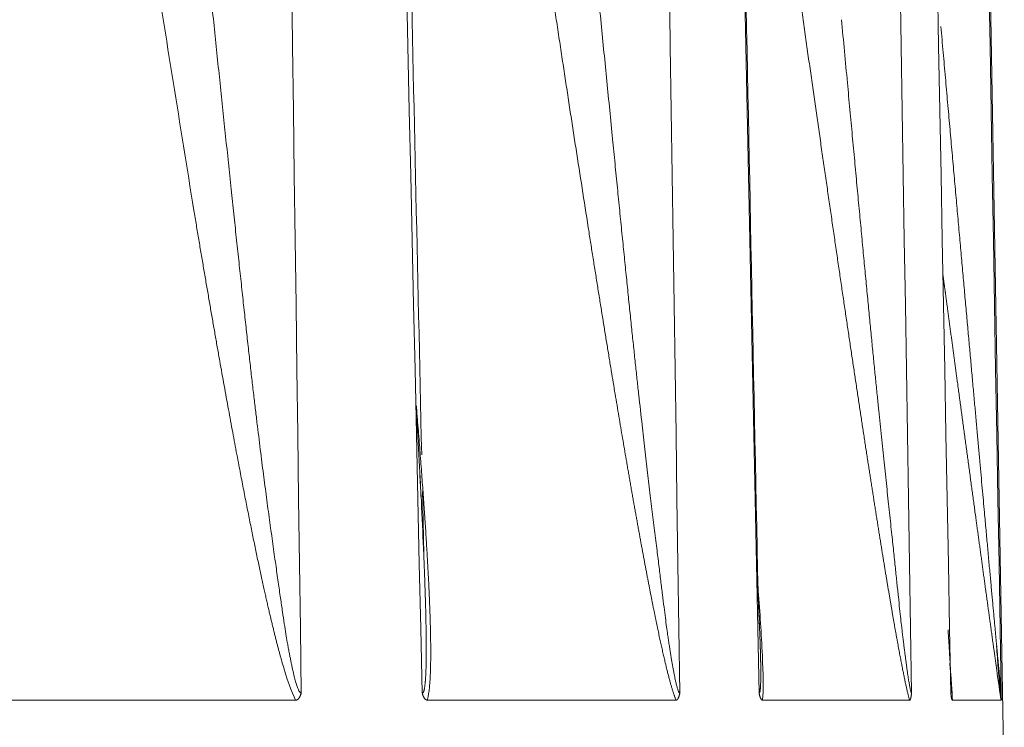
# Model space of a CAD drawing. Header units: millimetres. Extents: x 5437 to 18441, y -4466 to 3128.
# Tile 59 of 256: x 8206.32 to 8210.36, y -2769.93 to -2767.03. Entities that reach past the tile are written whole.
import ezdxf

# ---------------------------------------------------------------- set-up
doc = ezdxf.new("R2010")
doc.units = ezdxf.units.MM
doc.layers.add('1', color=7, linetype='Continuous', true_color=0xffffff)
doc.dimstyles.get("Standard").update_dxf_attribs({"dimtxt": 0.18, "dimasz": 0.18, "dimexe": 0.18, "dimexo": 0.0625, "dimgap": 0.09, "dimtad": 0, "dimtih": 1, "dimtoh": 1, "dimdec": 4, "dimzin": 0, "dimdsep": 46, "dimtxsty": 'Standard', "dimcen": 0.09, "dimadec": 0, "dimazin": 0, "dimtfac": 1, "dimtdec": 4, "dimtofl": 0, "dimtmove": 0, "dimatfit": 3, "dimfxl": 1, "dimtolj": 1, "dimtzin": 0, "dimarcsym": 0})

# ---------------------------------------------------------------- blocks, each defined once
blk = doc.blocks.new('*D53')
at = {"color": 0, "lineweight": -2, "transparency": 16777216}
for p, q in [((10989.4307, -2154.4155), (10692.9173, -2240.8213)), ((11069.4307, -2154.4155), (10989.4307, -2154.4155)), ((8443.48, -2896.4116), (8443.48, -2896.2316)), ((8443.39, -2896.3216), (8443.57, -2896.3216))]:
    blk.add_line(p, q, dxfattribs=at)
at = {"color": 0, "lineweight": 20, "transparency": 16777216}
blk.add_solid([(10689.1871, -2228.0204), (10696.6476, -2253.6222), (10616.1119, -2263.2029)], dxfattribs=at)
at = {"layer": 'Defpoints', "color": 0, "lineweight": 20, "transparency": 16777216}
for p in [(10616.1119, -2263.2029), (6270.848, -3529.4402)]:
    blk.add_point(p, dxfattribs=at)
at = {"color": 0, "lineweight": 20, "transparency": 16777216, "insert": (11249.5207, -2154.4155), "char_height": 80, "attachment_point": 5}
blk.add_mtext('\\A1;R2260', dxfattribs=at)
blk = doc.blocks.new('*D54')
at = {"color": 0, "lineweight": -2, "transparency": 16777216}
blk.add_line((7492.6853, -2896.3216), (7463.5164, -2896.3216), dxfattribs=at)
at = {"color": 0, "lineweight": -3, "transparency": 16777216}
for start, end in [(14.7247061, 87.3296239), (101.5902046, 175.2752939)]:
    blk.add_arc((8434.1189, -2896.3216), 970.4225, start, end, dxfattribs=at)
at = {"color": 0, "lineweight": 20, "transparency": 16777216}
for points in [[(9385.6953, -2646.8098), (9359.6469, -2652.519), (9389.7986, -2727.8095)], [(7480.3159, -2816.9391), (7453.6719, -2815.84), (7463.6964, -2896.3216)]]:
    blk.add_solid(points, dxfattribs=at)
at = {"layer": 'Defpoints', "color": 0, "lineweight": 20, "transparency": 16777216}
for p in [(7900.863, -2085.5454), (10671.8171, -2501.755), (7492.7478, -2896.3216), (7740.5009, -2896.3216), (8434.1189, -2896.3216)]:
    blk.add_point(p, dxfattribs=at)
at = {"color": 0, "lineweight": 20, "transparency": 16777216, "insert": (8359.2409, -1928.7921), "char_height": 80, "attachment_point": 5}
blk.add_mtext('\\A1;165%%D', dxfattribs=at)

msp = doc.modelspace()

# ---------------------------------------------------------------- linework, layer by layer
at = {"color": 7, "lineweight": 20}
msp.add_arc((8443.47995, -2896.41157), 893, 10.1099821, 350.11198757, dxfattribs=at)
at = {"layer": '1', "color": 0, "lineweight": 20}
for p, q in [((8209.75749, -2735.78666), (8210.8841, -2800.33029)), ((8207.44842, -2769.82157), (8205.98781, -2769.82157)), ((8209.01021, -2769.82157), (8207.98956, -2769.82157)), ((8209.9691, -2769.82157), (8209.3653, -2769.82157)), ((8210.34488, -2769.82157), (8210.14501, -2769.82157))]:
    msp.add_line(p, q, dxfattribs=at)
for points, degree in [([(8207.01391, -2735.78666), (8207.16678, -2747.12216), (8207.31923, -2758.45766), (8207.47126, -2769.79318)], 3), ([(8207.96798, -2769.79318), (8207.71667, -2758.45763), (8207.46422, -2747.12213), (8207.21059, -2735.78666)], 3), ([(8208.52707, -2735.78666), (8208.69375, -2747.12215), (8208.85993, -2758.45766), (8209.02563, -2769.79318)], 3), ([(8209.3511, -2769.79318), (8209.12032, -2758.45764), (8208.8886, -2747.12213), (8208.65591, -2735.78666)], 3), ([(8209.43493, -2735.78666), (8209.61623, -2747.12215), (8209.79695, -2758.45766), (8209.97709, -2769.79318)], 3), ([(8210.13819, -2769.79318), (8209.92583, -2758.45765), (8209.71267, -2747.12214), (8209.4987, -2735.78666)], 3), ([(8209.75662, -2735.78666), (8209.95358, -2747.12215), (8210.14986, -2758.45765), (8210.34547, -2769.79318)], 3), ([(8207.03053, -2767.81197), (8206.97387, -2767.45978), (8206.9172, -2767.10759), (8206.86051, -2766.7554)], 3), ([(8209.6896, -2767.02993), (8209.69778, -2767.11615), (8209.70584, -2767.20237), (8209.71378, -2767.2886)], 3), ([(8208.72608, -2767.28198), (8208.73402, -2767.36107), (8208.74187, -2767.44016), (8208.7496, -2767.51926)], 3), ([(8207.16371, -2767.53601), (8207.17139, -2767.60781), (8207.17898, -2767.67962), (8207.18648, -2767.75144)], 3), ([(8208.65287, -2767.90211), (8208.63609, -2767.79459), (8208.6193, -2767.68707), (8208.60252, -2767.57955)], 3), ([(8210.21665, -2768.3902), (8210.21884, -2768.41408), (8210.221, -2768.43796), (8210.22314, -2768.46185)], 3), ([(8209.83024, -2768.51176), (8209.83249, -2768.53369), (8209.83472, -2768.55563), (8209.83693, -2768.57756)], 3), ([(8208.8573, -2768.5704), (8208.86191, -2768.61095), (8208.86646, -2768.65151), (8208.87093, -2768.69207)], 3), ([(8207.29142, -2768.69754), (8207.29601, -2768.73408), (8207.30055, -2768.77062), (8207.30502, -2768.80716)], 3), ([(8207.95822, -2768.89477), (8207.95989, -2768.92512), (8207.96148, -2768.95546), (8207.96302, -2768.9858)], 3), ([(8207.97228, -2769.17418), (8207.9696, -2769.11083), (8207.96661, -2769.04748), (8207.96329, -2768.98414)], 3), ([(8207.97504, -2769.22902), (8207.9731, -2769.14122), (8207.97116, -2769.05342), (8207.96922, -2768.96563)], 3), ([(8210.32683, -2769.69632), (8210.31523, -2769.61397), (8210.30239, -2769.5212), (8210.2904, -2769.43426), (8210.27754, -2769.34048)], 4), ([(8207.44842, -2769.82157), (8207.43117, -2769.78962), (8207.41181, -2769.7329), (8207.39218, -2769.664)], 3), ([(8210.13439, -2769.66994), (8210.1398, -2769.73035), (8210.1444, -2769.78856), (8210.14489, -2769.82089)], 3), ([(8210.34488, -2769.82157), (8210.34026, -2769.79103), (8210.33372, -2769.74527), (8210.32683, -2769.69632)], 3)]:
    msp.add_open_spline(points, degree=degree, dxfattribs=at)
for points, degree, knots in [([(8207.9659, -2768.81564), (8207.94908, -2768.05501), (8207.91267, -2766.40934), (8207.86239, -2764.13903), (8207.81665, -2762.07421), (8207.77788, -2760.32545), (8207.74012, -2758.62261), (8207.70181, -2756.89583), (8207.66325, -2755.15894), (8207.62284, -2753.33895), (8207.58057, -2751.43655), (8207.5371, -2749.48129), (8207.49536, -2747.6044), (8207.45199, -2745.65568), (8207.39788, -2743.22528), (8207.32343, -2739.88402), (8207.26527, -2737.27608), (8207.23192, -2735.78179)], 3, [0, 0, 0, 0, 0.0690773, 0.1494524, 0.2061804, 0.2565956, 0.3082676, 0.3608245, 0.4134149, 0.4660053, 0.5261086, 0.5861826, 0.6435744, 0.6965602, 0.7631572, 0.8642942, 1, 1, 1, 1]), ([(8209.34682, -2769.37688), (8209.32757, -2768.42956), (8209.29032, -2766.5972), (8209.24033, -2764.14018), (8209.19831, -2762.07535), (8209.1627, -2760.32659), (8209.12801, -2758.62375), (8209.09282, -2756.89696), (8209.05741, -2755.16005), (8209.02028, -2753.34005), (8208.98146, -2751.43765), (8208.94155, -2749.48238), (8208.90321, -2747.60548), (8208.86339, -2745.65675), (8208.8137, -2743.22634), (8208.74535, -2739.88506), (8208.69195, -2737.27711), (8208.66133, -2735.78281)], 3, [0, 0, 0, 0, 0.0845973, 0.1636324, 0.2194147, 0.2689894, 0.3198, 0.3714807, 0.4231943, 0.4749079, 0.5340092, 0.5930816, 0.6495167, 0.7016191, 0.7671058, 0.8665566, 1, 1, 1, 1]), ([(8209.9691, -2769.82157), (8209.96865, -2769.81998), (8209.96777, -2769.81679), (8209.9664, -2769.81168), (8209.96501, -2769.80629), (8209.96357, -2769.8006), (8209.9621, -2769.79463), (8209.96059, -2769.78836), (8209.95904, -2769.78179), (8209.95746, -2769.77493), (8209.95584, -2769.76778), (8209.95418, -2769.76034), (8209.95249, -2769.7526), (8209.95076, -2769.74457), (8209.949, -2769.73625), (8209.94719, -2769.72763), (8209.94535, -2769.71872), (8209.94348, -2769.70952), (8209.94156, -2769.70002), (8209.93961, -2769.69023), (8209.93763, -2769.68015), (8209.9356, -2769.66977), (8209.93355, -2769.6591), (8209.93145, -2769.64814), (8209.92932, -2769.63688), (8209.92715, -2769.62533), (8209.92494, -2769.61349), (8209.9227, -2769.60135), (8209.92042, -2769.58892), (8209.9181, -2769.5762), (8209.91575, -2769.56318), (8209.91336, -2769.54987), (8209.91093, -2769.53627), (8209.90847, -2769.52237), (8209.90597, -2769.50818), (8209.90343, -2769.4937), (8209.90086, -2769.47892), (8209.89825, -2769.46385), (8209.89561, -2769.44849), (8209.89292, -2769.43283), (8209.89021, -2769.41688), (8209.88745, -2769.40064), (8209.88466, -2769.3841), (8209.88183, -2769.36727), (8209.87896, -2769.35015), (8209.87606, -2769.33273), (8209.87312, -2769.31502), (8209.87015, -2769.29702), (8209.86714, -2769.27872), (8209.86409, -2769.26013), (8209.86101, -2769.24125), (8209.85789, -2769.22207), (8209.85473, -2769.2026), (8209.85153, -2769.18283), (8209.8483, -2769.16278), (8209.84504, -2769.14243), (8209.84173, -2769.12178), (8209.83839, -2769.10085), (8209.83502, -2769.07962), (8209.83161, -2769.05809), (8209.82816, -2769.03627), (8209.82467, -2769.01416), (8209.82115, -2768.99176), (8209.81759, -2768.96906), (8209.814, -2768.94607), (8209.81036, -2768.92279), (8209.8067, -2768.89921), (8209.80299, -2768.87534), (8209.79925, -2768.85117), (8209.79547, -2768.82671), (8209.79166, -2768.80196), (8209.78781, -2768.77692), (8209.78393, -2768.75158), (8209.78, -2768.72595), (8209.77604, -2768.70003), (8209.77205, -2768.67381), (8209.76802, -2768.6473), (8209.76395, -2768.62049), (8209.75984, -2768.59339), (8209.7557, -2768.566), (8209.75153, -2768.53832), (8209.74731, -2768.51034), (8209.74306, -2768.48207), (8209.73878, -2768.4535), (8209.73445, -2768.42464), (8209.7301, -2768.39549), (8209.7257, -2768.36604), (8209.72127, -2768.33631), (8209.7168, -2768.30627), (8209.7123, -2768.27595), (8209.70776, -2768.24533), (8209.70318, -2768.21442), (8209.69857, -2768.18321), (8209.69392, -2768.15171), (8209.68923, -2768.11992), (8209.68451, -2768.08783), (8209.67975, -2768.05545), (8209.67496, -2768.02278), (8209.67013, -2767.98981), (8209.66526, -2767.95656), (8209.66036, -2767.923), (8209.65542, -2767.88916), (8209.65044, -2767.85502), (8209.64543, -2767.82058), (8209.64038, -2767.78586), (8209.6353, -2767.75084), (8209.63018, -2767.71552), (8209.62502, -2767.67992), (8209.61983, -2767.64402), (8209.6146, -2767.60782), (8209.60933, -2767.57134), (8209.60403, -2767.53456), (8209.59869, -2767.49748), (8209.59332, -2767.46012), (8209.58791, -2767.42246), (8209.58246, -2767.3845), (8209.57698, -2767.34626), (8209.57146, -2767.30772), (8209.56591, -2767.26888), (8209.56032, -2767.22975), (8209.55469, -2767.19033), (8209.54903, -2767.15062), (8209.54333, -2767.11061), (8209.53759, -2767.07031), (8209.53182, -2767.02972), (8209.52601, -2766.98883), (8209.52017, -2766.94765), (8209.51429, -2766.90617), (8209.50837, -2766.86441), (8209.50242, -2766.82235), (8209.49643, -2766.77999), (8209.4904, -2766.73734), (8209.48434, -2766.6944), (8209.47824, -2766.65117), (8209.47211, -2766.60764), (8209.46594, -2766.56382), (8209.45974, -2766.5197), (8209.45349, -2766.47529), (8209.44722, -2766.43059), (8209.4409, -2766.3856), (8209.43455, -2766.34031), (8209.42817, -2766.29473), (8209.42175, -2766.24885), (8209.41529, -2766.20268), (8209.40879, -2766.15622), (8209.40226, -2766.10947), (8209.3957, -2766.06242), (8209.38909, -2766.01507), (8209.38246, -2765.96744), (8209.37578, -2765.91951), (8209.36907, -2765.87129), (8209.36232, -2765.82277), (8209.35554, -2765.77396), (8209.34872, -2765.72486), (8209.34187, -2765.67546), (8209.33498, -2765.62578), (8209.32805, -2765.57579), (8209.32109, -2765.52552), (8209.31409, -2765.47495), (8209.30705, -2765.42408), (8209.29998, -2765.37293), (8209.29287, -2765.32148), (8209.28573, -2765.26973), (8209.27855, -2765.2177), (8209.27134, -2765.16537), (8209.26408, -2765.11275), (8209.25827, -2765.07053), (8209.25488, -2765.04586), (8209.25391, -2765.03883)], 3, [0, 0, 0, 0, 0.001782, 0.0035932, 0.0054352, 0.0073093, 0.0092169, 0.0111592, 0.0131374, 0.0151527, 0.0172061, 0.0192986, 0.0214312, 0.0236048, 0.0258202, 0.0280783, 0.0303798, 0.0327254, 0.0351158, 0.0375517, 0.0400336, 0.0425622, 0.0451379, 0.0477612, 0.0504328, 0.053153, 0.0559222, 0.0587409, 0.0616095, 0.0645283, 0.0674976, 0.0705179, 0.0735895, 0.0767126, 0.0798875, 0.0831145, 0.0863938, 0.0897258, 0.0931106, 0.0965485, 0.1000397, 0.1035844, 0.1071828, 0.110835, 0.1145413, 0.1183019, 0.1221168, 0.1259863, 0.1299105, 0.1338895, 0.1379235, 0.1420127, 0.1461571, 0.1503569, 0.1546121, 0.158923, 0.1632896, 0.167712, 0.1721903, 0.1767246, 0.1813151, 0.1859617, 0.1906647, 0.195424, 0.2002398, 0.2051121, 0.210041, 0.2150266, 0.220069, 0.2251682, 0.2303242, 0.2355372, 0.2408073, 0.2461344, 0.2515186, 0.2569601, 0.2624587, 0.2680147, 0.273628, 0.2792987, 0.2850269, 0.2908125, 0.2966557, 0.3025565, 0.3085149, 0.3145309, 0.3206047, 0.3267362, 0.3329254, 0.3391725, 0.3454775, 0.3518403, 0.3582611, 0.3647398, 0.3712765, 0.3778712, 0.384524, 0.3912349, 0.3980039, 0.404831, 0.4117162, 0.4186597, 0.4256614, 0.4327213, 0.4398395, 0.447016, 0.4542508, 0.461544, 0.4688955, 0.4763054, 0.4837737, 0.4913005, 0.4988856, 0.5065293, 0.5142314, 0.5219921, 0.5298113, 0.537689, 0.5456253, 0.5536201, 0.5616736, 0.5697856, 0.5779563, 0.5861857, 0.5944737, 0.6028204, 0.6112258, 0.6196899, 0.6282127, 0.6367942, 0.6454345, 0.6541336, 0.6628914, 0.6717081, 0.6805835, 0.6895177, 0.6985108, 0.7075627, 0.7166735, 0.7258431, 0.7350716, 0.744359, 0.7537053, 0.7631105, 0.7725746, 0.7820977, 0.7916797, 0.8013206, 0.8110205, 0.8207793, 0.8305972, 0.840474, 0.8504098, 0.8604046, 0.8704585, 0.8805713, 0.8907432, 0.9009741, 0.9112641, 0.9216131, 0.9320212, 0.9424884, 0.9530147, 0.9636, 0.9742444, 0.9849479, 0.9957106, 1, 1, 1, 1]), ([(8208.52114, -2765.16812), (8208.52573, -2765.21682), (8208.53483, -2765.3136), (8208.5485, -2765.45784), (8208.56205, -2765.60021), (8208.57548, -2765.74071), (8208.58879, -2765.87935), (8208.60198, -2766.01613), (8208.61504, -2766.15104), (8208.62797, -2766.28408), (8208.64076, -2766.41526), (8208.6534, -2766.54457), (8208.6659, -2766.67202), (8208.67824, -2766.7976), (8208.69042, -2766.92131), (8208.70245, -2767.04316), (8208.71431, -2767.16315), (8208.72217, -2767.24251), (8208.72607, -2767.28188)], 3, [0, 0, 0, 0, 0.0690676, 0.1372592, 0.2045751, 0.2710151, 0.3365794, 0.4012679, 0.4650808, 0.528018, 0.5900797, 0.6512659, 0.7115765, 0.7710118, 0.8295717, 0.8872564, 0.9440658, 1, 1, 1, 1]), ([(8206.96996, -2765.63139), (8206.97421, -2765.67498), (8206.98267, -2765.76165), (8206.99539, -2765.89085), (8207.00803, -2766.01849), (8207.02059, -2766.14457), (8207.03307, -2766.26907), (8207.04546, -2766.39202), (8207.05776, -2766.5134), (8207.06997, -2766.63321), (8207.08207, -2766.75146), (8207.09407, -2766.86815), (8207.10596, -2766.98327), (8207.11774, -2767.09682), (8207.1294, -2767.20881), (8207.14094, -2767.31924), (8207.15236, -2767.4281), (8207.15994, -2767.50014), (8207.1637, -2767.53591)], 3, [0, 0, 0, 0, 0.0686033, 0.1363925, 0.2033676, 0.2695289, 0.3348762, 0.3994097, 0.4631294, 0.5260354, 0.5881279, 0.6494067, 0.7098722, 0.7695242, 0.8283629, 0.8863884, 0.9436007, 1, 1, 1, 1]), ([(8208.60252, -2767.57955), (8208.59862, -2767.55434), (8208.59078, -2767.50361), (8208.579, -2767.42701), (8208.56711, -2767.34945), (8208.55512, -2767.27091), (8208.54303, -2767.19142), (8208.53084, -2767.11095), (8208.51854, -2767.02952), (8208.50613, -2766.94712), (8208.49363, -2766.86376), (8208.48102, -2766.77943), (8208.46831, -2766.69413), (8208.45549, -2766.60787), (8208.44258, -2766.52064), (8208.42956, -2766.43245), (8208.41643, -2766.34329), (8208.40321, -2766.25316), (8208.38988, -2766.16207), (8208.37645, -2766.07001), (8208.36291, -2765.97699), (8208.35387, -2765.91464), (8208.34933, -2765.88331)], 3, [0, 0, 0, 0, 0.0447355, 0.0900227, 0.1358622, 0.1822542, 0.2291993, 0.2766979, 0.3247504, 0.3733572, 0.4225187, 0.4722352, 0.522507, 0.5733347, 0.6247184, 0.6766585, 0.7291553, 0.7822091, 0.8358202, 0.8899888, 0.9447154, 1, 1, 1, 1]), ([(8210.09753, -2767.05755), (8210.10068, -2767.09297), (8210.10691, -2767.16298), (8210.11614, -2767.26673), (8210.12515, -2767.36801), (8210.13395, -2767.4668), (8210.14253, -2767.5631), (8210.15089, -2767.65691), (8210.15904, -2767.74824), (8210.16697, -2767.83709), (8210.17468, -2767.92345), (8210.18219, -2768.00732), (8210.18948, -2768.08871), (8210.19656, -2768.16761), (8210.20344, -2768.24402), (8210.21011, -2768.31795), (8210.21449, -2768.36638), (8210.21665, -2768.3902)], 3, [0, 0, 0, 0, 0.0796058, 0.157362, 0.2332688, 0.3073263, 0.3795348, 0.4498946, 0.5184059, 0.5850692, 0.6498846, 0.7128528, 0.773974, 0.8332487, 0.8906776, 0.9462611, 1, 1, 1, 1]), ([(8209.71378, -2767.28868), (8209.71721, -2767.32546), (8209.72395, -2767.39783), (8209.73391, -2767.50461), (8209.74356, -2767.60786), (8209.75289, -2767.70759), (8209.76192, -2767.80378), (8209.77065, -2767.89644), (8209.77908, -2767.98557), (8209.78721, -2768.07117), (8209.79506, -2768.15324), (8209.80262, -2768.23177), (8209.8099, -2768.30678), (8209.8169, -2768.37825), (8209.82363, -2768.44619), (8209.82808, -2768.49029), (8209.83024, -2768.51175)], 3, [0, 0, 0, 0, 0.090048, 0.1772298, 0.2615457, 0.342996, 0.4215809, 0.497301, 0.5701566, 0.6401484, 0.7072769, 0.7715429, 0.8329471, 0.8914906, 0.9471745, 1, 1, 1, 1]), ([(8208.74961, -2767.51934), (8208.75297, -2767.55323), (8208.75958, -2767.61987), (8208.76935, -2767.71809), (8208.7788, -2767.81283), (8208.78795, -2767.9041), (8208.79679, -2767.99189), (8208.80534, -2768.07622), (8208.81359, -2768.15707), (8208.82155, -2768.23445), (8208.82922, -2768.30836), (8208.83661, -2768.37879), (8208.84373, -2768.44575), (8208.85057, -2768.50924), (8208.8551, -2768.55039), (8208.8573, -2768.57039)], 3, [0, 0, 0, 0, 0.0965873, 0.1898955, 0.2799247, 0.3666755, 0.4501482, 0.5303433, 0.6072615, 0.6809033, 0.7512696, 0.8183612, 0.8821793, 0.9427251, 1, 1, 1, 1]), ([(8207.18649, -2767.75152), (8207.19, -2767.78463), (8207.19688, -2767.84961), (8207.20707, -2767.94521), (8207.21692, -2768.03709), (8207.22645, -2768.12524), (8207.23564, -2768.20967), (8207.24451, -2768.29037), (8207.25306, -2768.36734), (8207.2613, -2768.44059), (8207.26924, -2768.51011), (8207.27687, -2768.5759), (8207.28419, -2768.63798), (8207.28906, -2768.67808), (8207.29142, -2768.69753)], 3, [0, 0, 0, 0, 0.1048011, 0.2056966, 0.3026869, 0.3957726, 0.4849543, 0.5702328, 0.651609, 0.7290839, 0.8026589, 0.8723353, 0.938115, 1, 1, 1, 1]), ([(8207.12759, -2768.37821), (8207.12449, -2768.36064), (8207.11825, -2768.32524), (8207.10888, -2768.27166), (8207.0994, -2768.21721), (8207.08984, -2768.16189), (8207.08018, -2768.1057), (8207.07043, -2768.04864), (8207.06058, -2767.99071), (8207.05064, -2767.93191), (8207.0406, -2767.87224), (8207.0339, -2767.83215), (8207.03053, -2767.81197)], 3, [0, 0, 0, 0, 0.093362, 0.1881952, 0.2845013, 0.3822817, 0.4815379, 0.5822711, 0.6844827, 0.788174, 0.893346, 1, 1, 1, 1]), ([(8208.7444, -2768.47056), (8208.74153, -2768.45315), (8208.73573, -2768.418), (8208.72701, -2768.36473), (8208.71817, -2768.31044), (8208.7092, -2768.25513), (8208.70011, -2768.1988), (8208.69089, -2768.14144), (8208.68156, -2768.08306), (8208.6721, -2768.02366), (8208.66252, -2767.96324), (8208.6561, -2767.9226), (8208.65287, -2767.90211)], 3, [0, 0, 0, 0, 0.0922289, 0.1861799, 0.2818551, 0.3792563, 0.4783851, 0.5792433, 0.6818325, 0.786154, 0.8922094, 1, 1, 1, 1]), ([(8210.27754, -2769.34048), (8210.26563, -2769.25366), (8210.25331, -2769.16349), (8210.24137, -2769.07591), (8210.21268, -2768.8651), (8210.18378, -2768.65185), (8210.16711, -2768.52863), (8210.14492, -2768.3644), (8210.1227, -2768.19971), (8210.11717, -2768.15867), (8210.11162, -2768.11753), (8210.10606, -2768.07626)], 5, [0, 0, 0, 0, 0, 0, 0.3568007, 0.3568007, 0.3568007, 0.8400056, 0.8400056, 0.8400056, 1, 1, 1, 1, 1, 1]), ([(8207.21524, -2768.85736), (8207.21246, -2768.8427), (8207.20684, -2768.81311), (8207.19841, -2768.76824), (8207.18988, -2768.7225), (8207.18125, -2768.67589), (8207.17254, -2768.62841), (8207.16372, -2768.58006), (8207.15482, -2768.53083), (8207.14582, -2768.48074), (8207.13672, -2768.42978), (8207.13065, -2768.39549), (8207.12759, -2768.37821)], 3, [0, 0, 0, 0, 0.0923145, 0.1863296, 0.2820482, 0.3794732, 0.4786074, 0.5794532, 0.6820131, 0.7862894, 0.8922843, 1, 1, 1, 1]), ([(8208.8057, -2768.83439), (8208.80322, -2768.81996), (8208.79822, -2768.7909), (8208.79072, -2768.74696), (8208.78315, -2768.7024), (8208.77552, -2768.65723), (8208.76782, -2768.61144), (8208.76006, -2768.56504), (8208.75224, -2768.51801), (8208.74702, -2768.48644), (8208.7444, -2768.47056)], 3, [0, 0, 0, 0, 0.119526, 0.2406098, 0.3632546, 0.4874637, 0.6132399, 0.7405862, 0.8695053, 1, 1, 1, 1]), ([(8210.22314, -2768.46185), (8210.22524, -2768.48504), (8210.22937, -2768.53066), (8210.23544, -2768.59787), (8210.24129, -2768.66271), (8210.24691, -2768.72517), (8210.25232, -2768.78526), (8210.25751, -2768.84297), (8210.2625, -2768.89831), (8210.26727, -2768.95127), (8210.27185, -2769.00186), (8210.27595, -2769.04699), (8210.27961, -2769.08715), (8210.28287, -2769.12283), (8210.28604, -2769.15758), (8210.28914, -2769.19141), (8210.29215, -2769.2243), (8210.29508, -2769.25627), (8210.29793, -2769.28731), (8210.3007, -2769.31743), (8210.30338, -2769.34661), (8210.30599, -2769.37487), (8210.30851, -2769.4022), (8210.31094, -2769.4286), (8210.3133, -2769.45408), (8210.31557, -2769.47862), (8210.31776, -2769.50224), (8210.31986, -2769.52494), (8210.32188, -2769.5467), (8210.32382, -2769.56754), (8210.32544, -2769.5849), (8210.32641, -2769.5953), (8210.32676, -2769.5991)], 3, [0, 0, 0, 0, 0.0604788, 0.1189203, 0.175325, 0.2296937, 0.2820273, 0.3323268, 0.3805933, 0.4268281, 0.4710326, 0.5132085, 0.5452662, 0.5765411, 0.607034, 0.6367457, 0.6656772, 0.6938293, 0.7212033, 0.7478002, 0.7736213, 0.7986681, 0.822942, 0.8464447, 0.8691781, 0.8911443, 0.9123454, 0.932784, 0.952463, 0.9713854, 0.9895548, 1, 1, 1, 1]), ([(8209.83693, -2768.57757), (8209.83882, -2768.596), (8209.84256, -2768.63257), (8209.84816, -2768.6869), (8209.8537, -2768.74028), (8209.85917, -2768.79269), (8209.86456, -2768.84414), (8209.86988, -2768.89463), (8209.87512, -2768.94416), (8209.88027, -2768.99272), (8209.88534, -2769.04032), (8209.89031, -2769.08696), (8209.89636, -2769.14344), (8209.90319, -2769.20769), (8209.91052, -2769.27762), (8209.91706, -2769.34038), (8209.92287, -2769.39597), (8209.92799, -2769.4444), (8209.93247, -2769.48566), (8209.93618, -2769.51806), (8209.93927, -2769.54369), (8209.94182, -2769.56477), (8209.9443, -2769.5849), (8209.94669, -2769.6041), (8209.949, -2769.62236), (8209.95122, -2769.63969), (8209.95337, -2769.65608), (8209.95543, -2769.67153), (8209.9574, -2769.68605), (8209.9593, -2769.69964), (8209.96111, -2769.71229), (8209.96284, -2769.724), (8209.96448, -2769.73478), (8209.96604, -2769.74463), (8209.96752, -2769.75354), (8209.96891, -2769.76152), (8209.97022, -2769.76857), (8209.97145, -2769.77468), (8209.9726, -2769.77986), (8209.97366, -2769.7841), (8209.97464, -2769.78741), (8209.97553, -2769.78975), (8209.97635, -2769.79122), (8209.97683, -2769.7914), (8209.97706, -2769.79148)], 3, [0, 0, 0, 0, 0.0430628, 0.0854023, 0.1270192, 0.1679142, 0.2080879, 0.2475411, 0.2862745, 0.3242889, 0.361585, 0.3981638, 0.4340262, 0.4946208, 0.5496548, 0.5991331, 0.6430624, 0.6814514, 0.7143128, 0.7416663, 0.7594794, 0.7766107, 0.7930636, 0.8088417, 0.8239493, 0.8383912, 0.8521729, 0.8653009, 0.8777824, 0.889626, 0.9008417, 0.9114413, 0.9214388, 0.9308508, 0.9396974, 0.9480026, 0.9557955, 0.9631113, 0.9699924, 0.97649, 0.9826646, 0.9885867, 0.9943361, 1, 1, 1, 1]), ([(8207.94367, -2768.61252), (8207.9439, -2768.61537), (8207.94548, -2768.63427), (8207.94834, -2768.6689), (8207.95218, -2768.71607), (8207.95587, -2768.76229), (8207.95943, -2768.80753), (8207.96285, -2768.85182), (8207.96613, -2768.89514), (8207.96927, -2768.93749), (8207.97227, -2768.97888), (8207.97513, -2769.01931), (8207.97785, -2769.05877), (8207.98043, -2769.09727), (8207.98288, -2769.13481), (8207.98518, -2769.17138), (8207.98734, -2769.20699), (8207.98937, -2769.24163), (8207.99125, -2769.27531), (8207.99299, -2769.30802), (8207.9946, -2769.33977), (8207.99606, -2769.37056), (8207.99739, -2769.40038), (8207.99858, -2769.42924), (8207.99962, -2769.45714), (8208.00046, -2769.4819), (8208.00092, -2769.49733), (8208.0011, -2769.50381)], 3, [0, 0, 0, 0, 0.0093831, 0.0623647, 0.1143402, 0.1653109, 0.2152785, 0.2642446, 0.312211, 0.3591795, 0.4051521, 0.450131, 0.4941185, 0.5371169, 0.5791289, 0.6201573, 0.660205, 0.6992753, 0.7373717, 0.7744978, 0.8106578, 0.845856, 0.8800971, 0.9133864, 0.9457294, 0.9771321, 1, 1, 1, 1]), ([(8207.96329, -2768.98414), (8207.96254, -2768.96916), (8207.961, -2768.93877), (8207.95859, -2768.89252), (8207.95606, -2768.84496), (8207.9534, -2768.79608), (8207.95063, -2768.7459), (8207.94817, -2768.70229), (8207.94664, -2768.67541), (8207.94608, -2768.66569)], 3, [0, 0, 0, 0, 0.14141, 0.2868283, 0.4362576, 0.5897006, 0.7471597, 0.9086369, 1, 1, 1, 1]), ([(8208.87093, -2768.69208), (8208.87284, -2768.70886), (8208.87663, -2768.74215), (8208.88233, -2768.79162), (8208.88798, -2768.84024), (8208.89357, -2768.888), (8208.89912, -2768.9349), (8208.90461, -2768.98093), (8208.91004, -2769.02611), (8208.9154, -2769.07043), (8208.9207, -2769.11389), (8208.92592, -2769.15649), (8208.93229, -2769.20799), (8208.93952, -2769.2665), (8208.94732, -2769.33012), (8208.95434, -2769.38722), (8208.96062, -2769.4378), (8208.96621, -2769.48187), (8208.97114, -2769.51943), (8208.97533, -2769.54932), (8208.97892, -2769.57342), (8208.98198, -2769.59369), (8208.98496, -2769.61297), (8208.98786, -2769.63126), (8208.99067, -2769.64857), (8208.99341, -2769.66489), (8208.99605, -2769.68023), (8208.99862, -2769.69458), (8209.0011, -2769.70794), (8209.00349, -2769.72032), (8209.0058, -2769.73172), (8209.00803, -2769.74213), (8209.01017, -2769.75155), (8209.01223, -2769.76), (8209.0142, -2769.76746), (8209.01608, -2769.77394), (8209.01788, -2769.77943), (8209.0196, -2769.78394), (8209.02123, -2769.78746), (8209.02278, -2769.78997), (8209.02425, -2769.79156), (8209.02515, -2769.79177), (8209.0256, -2769.79187)], 3, [0, 0, 0, 0, 0.0430699, 0.0854339, 0.127093, 0.1680478, 0.2082991, 0.2478477, 0.2866946, 0.3248406, 0.3622866, 0.3990337, 0.4350829, 0.4957288, 0.5508224, 0.600369, 0.6443757, 0.6828522, 0.7158123, 0.7432775, 0.7622734, 0.7804871, 0.7979232, 0.8145872, 0.8304852, 0.8456243, 0.8600127, 0.87366, 0.8865773, 0.898778, 0.9102776, 0.921095, 0.9312526, 0.9407778, 0.9497035, 0.9580697, 0.9659253, 0.9733289, 0.9803506, 0.9870726, 0.9935883, 1, 1, 1, 1]), ([(8207.30502, -2768.80717), (8207.30713, -2768.82381), (8207.3113, -2768.8568), (8207.31762, -2768.90578), (8207.32389, -2768.95385), (8207.33013, -2769.00098), (8207.33632, -2769.04719), (8207.34246, -2769.09248), (8207.34856, -2769.13683), (8207.35459, -2769.18027), (8207.36057, -2769.22278), (8207.36802, -2769.27514), (8207.37658, -2769.33502), (8207.38588, -2769.40006), (8207.39415, -2769.45715), (8207.40146, -2769.5063), (8207.40785, -2769.54752), (8207.41308, -2769.57875), (8207.41735, -2769.60235), (8207.42076, -2769.62082), (8207.42411, -2769.63835), (8207.42738, -2769.65493), (8207.43057, -2769.67057), (8207.43369, -2769.68526), (8207.43674, -2769.69901), (8207.4397, -2769.71182), (8207.4426, -2769.72369), (8207.44541, -2769.73461), (8207.44815, -2769.74459), (8207.45081, -2769.75363), (8207.45339, -2769.76172), (8207.4559, -2769.76888), (8207.45832, -2769.77509), (8207.46067, -2769.78037), (8207.46295, -2769.78469), (8207.46514, -2769.78808), (8207.46726, -2769.79049), (8207.4693, -2769.79202), (8207.4706, -2769.79223), (8207.47125, -2769.79234)], 3, [0, 0, 0, 0, 0.0474199, 0.094002, 0.1397476, 0.1846579, 0.2287342, 0.2719778, 0.3143901, 0.3559726, 0.3967268, 0.4366543, 0.5068358, 0.569512, 0.624693, 0.6723929, 0.7126325, 0.7454455, 0.76483, 0.7833923, 0.8011384, 0.818075, 0.8342101, 0.8495526, 0.864113, 0.8779038, 0.8909394, 0.9032371, 0.9148171, 0.9257042, 0.9359278, 0.9455235, 0.9545343, 0.9630124, 0.97102, 0.9786311, 0.9859318, 0.9930193, 1, 1, 1, 1]), ([(8207.31946, -2769.36901), (8207.3176, -2769.36063), (8207.31384, -2769.34369), (8207.30821, -2769.31791), (8207.3025, -2769.29151), (8207.29673, -2769.2645), (8207.29088, -2769.23687), (8207.28496, -2769.20862), (8207.27897, -2769.17976), (8207.27291, -2769.15028), (8207.26678, -2769.12018), (8207.26058, -2769.08946), (8207.25431, -2769.05813), (8207.24797, -2769.02618), (8207.24155, -2768.99362), (8207.23507, -2768.96043), (8207.22852, -2768.92663), (8207.22189, -2768.89221), (8207.21747, -2768.86904), (8207.21524, -2768.85736)], 3, [0, 0, 0, 0, 0.0501362, 0.1013426, 0.1536232, 0.2069814, 0.2614206, 0.316944, 0.3735545, 0.431255, 0.490048, 0.5499362, 0.6109218, 0.6730071, 0.7361942, 0.8004852, 0.865882, 0.9323863, 1, 1, 1, 1]), ([(8209.01021, -2769.82157), (8209.00968, -2769.82026), (8209.00861, -2769.81763), (8209.00699, -2769.81342), (8209.00534, -2769.80897), (8209.00366, -2769.80426), (8209.00194, -2769.79931), (8209.0002, -2769.79411), (8208.99843, -2769.78866), (8208.99662, -2769.78297), (8208.99478, -2769.77702), (8208.99292, -2769.77083), (8208.99102, -2769.76438), (8208.98909, -2769.75769), (8208.98713, -2769.75075), (8208.98514, -2769.74356), (8208.98312, -2769.73612), (8208.98107, -2769.72843), (8208.97898, -2769.72049), (8208.97687, -2769.71231), (8208.97473, -2769.70387), (8208.97255, -2769.69519), (8208.97035, -2769.68626), (8208.96811, -2769.67708), (8208.96584, -2769.66765), (8208.96355, -2769.65797), (8208.96122, -2769.64804), (8208.95886, -2769.63787), (8208.95647, -2769.62744), (8208.95405, -2769.61677), (8208.9516, -2769.60584), (8208.94912, -2769.59467), (8208.9466, -2769.58325), (8208.94406, -2769.57158), (8208.94149, -2769.55966), (8208.93888, -2769.54749), (8208.93625, -2769.53508), (8208.93358, -2769.52241), (8208.93088, -2769.5095), (8208.92816, -2769.49634), (8208.9254, -2769.48292), (8208.92261, -2769.46926), (8208.91979, -2769.45535), (8208.91694, -2769.44119), (8208.91406, -2769.42679), (8208.91115, -2769.41213), (8208.9082, -2769.39722), (8208.90523, -2769.38207), (8208.90223, -2769.36667), (8208.89919, -2769.35102), (8208.89613, -2769.33511), (8208.89303, -2769.31896), (8208.88991, -2769.30257), (8208.88675, -2769.28592), (8208.88356, -2769.26902), (8208.88034, -2769.25188), (8208.87709, -2769.23448), (8208.87382, -2769.21684), (8208.87051, -2769.19895), (8208.86716, -2769.1808), (8208.86379, -2769.16241), (8208.86039, -2769.14377), (8208.85696, -2769.12489), (8208.85349, -2769.10575), (8208.85, -2769.08636), (8208.84648, -2769.06673), (8208.84292, -2769.04685), (8208.83934, -2769.02671), (8208.83572, -2769.00633), (8208.83207, -2768.9857), (8208.82839, -2768.96482), (8208.82469, -2768.94369), (8208.82095, -2768.92232), (8208.81718, -2768.90069), (8208.81338, -2768.87881), (8208.80955, -2768.85669), (8208.80699, -2768.84185), (8208.8057, -2768.83439)], 3, [0, 0, 0, 0, 0.0066456, 0.0134097, 0.0202978, 0.0273149, 0.0344662, 0.0417562, 0.0491893, 0.0567696, 0.0645012, 0.0723876, 0.0804322, 0.0886385, 0.0970095, 0.105548, 0.1142568, 0.1231385, 0.1321955, 0.1414301, 0.1508444, 0.1604405, 0.1702204, 0.1801858, 0.1903384, 0.20068, 0.2112119, 0.2219358, 0.2328529, 0.2439645, 0.255272, 0.2667765, 0.2784791, 0.2903808, 0.3024827, 0.3147858, 0.3272908, 0.3399989, 0.3529106, 0.3660269, 0.3793485, 0.3928761, 0.4066104, 0.4205521, 0.4347017, 0.4490599, 0.4636273, 0.4784044, 0.4933918, 0.5085898, 0.5239992, 0.5396202, 0.5554533, 0.571499, 0.5877577, 0.6042298, 0.6209156, 0.6378156, 0.65493, 0.6722593, 0.6898037, 0.7075635, 0.7255391, 0.7437308, 0.7621388, 0.7807634, 0.7996049, 0.8186635, 0.8379395, 0.8574332, 0.8771446, 0.8970741, 0.9172219, 0.9375882, 0.9581732, 0.9789771, 1, 1, 1, 1]), ([(8207.96798, -2769.79318), (8207.96825, -2769.79318), (8207.96878, -2769.79316), (8207.96957, -2769.79287), (8207.97033, -2769.79236), (8207.97108, -2769.79163), (8207.9718, -2769.79068), (8207.97251, -2769.78951), (8207.9732, -2769.78811), (8207.97387, -2769.78649), (8207.97452, -2769.78466), (8207.97514, -2769.7826), (8207.97575, -2769.78031), (8207.97634, -2769.77781), (8207.97691, -2769.77509), (8207.97746, -2769.77214), (8207.97799, -2769.76898), (8207.97851, -2769.76559), (8207.979, -2769.76198), (8207.97947, -2769.75815), (8207.97992, -2769.7541), (8207.98035, -2769.74983), (8207.98076, -2769.74533), (8207.98115, -2769.74062), (8207.98152, -2769.73568), (8207.98187, -2769.73053), (8207.9822, -2769.72515), (8207.98251, -2769.71955), (8207.9828, -2769.71373), (8207.98307, -2769.70769), (8207.98332, -2769.70142), (8207.98355, -2769.69494), (8207.98376, -2769.68823), (8207.98395, -2769.68131), (8207.98412, -2769.67416), (8207.98426, -2769.66679), (8207.98439, -2769.6592), (8207.9845, -2769.65138), (8207.98458, -2769.64335), (8207.98465, -2769.6351), (8207.98469, -2769.62662), (8207.98471, -2769.61792), (8207.98471, -2769.609), (8207.9847, -2769.59986), (8207.98466, -2769.5905), (8207.9846, -2769.58092), (8207.98451, -2769.57112), (8207.98441, -2769.56109), (8207.98429, -2769.55085), (8207.98414, -2769.54038), (8207.98398, -2769.52969), (8207.98379, -2769.51878), (8207.98359, -2769.50765), (8207.98336, -2769.4963), (8207.98311, -2769.48472), (8207.98284, -2769.47293), (8207.98255, -2769.46091), (8207.98223, -2769.44867), (8207.9819, -2769.43621), (8207.98155, -2769.42353), (8207.98117, -2769.41063), (8207.98077, -2769.39751), (8207.98035, -2769.38416), (8207.97991, -2769.3706), (8207.97945, -2769.35681), (8207.97897, -2769.3428), (8207.97847, -2769.32857), (8207.97795, -2769.31412), (8207.9774, -2769.29945), (8207.97683, -2769.28456), (8207.97625, -2769.26944), (8207.97564, -2769.25411), (8207.97501, -2769.23855), (8207.97436, -2769.22277), (8207.97368, -2769.20677), (8207.97299, -2769.19055), (8207.97251, -2769.17966), (8207.97228, -2769.17418)], 3, [0, 0, 0, 0, 0.0050183, 0.0100502, 0.0151156, 0.0202343, 0.0254255, 0.0307075, 0.0360976, 0.0416122, 0.0472667, 0.0530751, 0.0590507, 0.0652055, 0.0715503, 0.0780954, 0.0848498, 0.0918218, 0.0990191, 0.1064486, 0.1141164, 0.1220283, 0.1301895, 0.1386046, 0.147278, 0.1562136, 0.1654151, 0.1748856, 0.1846283, 0.1946459, 0.2049409, 0.2155158, 0.2263726, 0.2375133, 0.2489399, 0.2606541, 0.2726573, 0.2849512, 0.2975371, 0.3104163, 0.32359, 0.3370593, 0.3508252, 0.3648888, 0.3792509, 0.3939124, 0.4088742, 0.424137, 0.4397015, 0.4555684, 0.4717383, 0.4882118, 0.5049896, 0.5220721, 0.5394599, 0.5571535, 0.5751533, 0.5934597, 0.6120732, 0.6309941, 0.6502229, 0.6697599, 0.6896055, 0.7097599, 0.7302235, 0.7509966, 0.7720795, 0.7934724, 0.8151756, 0.8371894, 0.8595139, 0.8821495, 0.9050963, 0.9283545, 0.9519244, 0.9758062, 1, 1, 1, 1]), ([(8209.34413, -2769.34571), (8209.34535, -2769.36853), (8209.34795, -2769.41833), (8209.351, -2769.48078), (8209.3533, -2769.53225), (8209.35475, -2769.56808), (8209.35594, -2769.60104), (8209.35688, -2769.63113), (8209.35759, -2769.65836), (8209.35805, -2769.68272), (8209.35827, -2769.70215), (8209.35832, -2769.71733), (8209.35826, -2769.729), (8209.35811, -2769.73964), (8209.35786, -2769.74927), (8209.35751, -2769.75788), (8209.35706, -2769.76548), (8209.35652, -2769.77206), (8209.35587, -2769.77762), (8209.35512, -2769.78216), (8209.35426, -2769.78568), (8209.3533, -2769.78815), (8209.35224, -2769.78966), (8209.35144, -2769.78979), (8209.35105, -2769.78986)], 3, [0, 0, 0, 0, 0.1359723, 0.2973724, 0.3757082, 0.4486662, 0.5162783, 0.5785846, 0.6356365, 0.6875009, 0.7342671, 0.7625876, 0.7892795, 0.8143923, 0.8379854, 0.8601301, 0.8809129, 0.9004382, 0.918832, 0.9362445, 0.9528529, 0.9688608, 0.9844953, 1, 1, 1, 1]), ([(8207.39218, -2769.664), (8207.3909, -2769.6595), (8207.38832, -2769.65037), (8207.38444, -2769.63633), (8207.3805, -2769.62183), (8207.37651, -2769.60685), (8207.37246, -2769.5914), (8207.36836, -2769.57547), (8207.36419, -2769.55907), (8207.35997, -2769.54219), (8207.35569, -2769.52483), (8207.35136, -2769.507), (8207.34697, -2769.4887), (8207.34252, -2769.46992), (8207.33801, -2769.45066), (8207.33345, -2769.43093), (8207.32883, -2769.41072), (8207.32415, -2769.39004), (8207.32104, -2769.37607), (8207.31946, -2769.36901)], 3, [0, 0, 0, 0, 0.0485324, 0.0983036, 0.1493256, 0.2016094, 0.2551655, 0.3100034, 0.366132, 0.4235597, 0.4822942, 0.5423428, 0.6037124, 0.6664092, 0.7304394, 0.7958084, 0.8625216, 0.9305839, 1, 1, 1, 1]), ([(8209.3511, -2769.79318), (8209.35128, -2769.79317), (8209.35163, -2769.79316), (8209.35214, -2769.79282), (8209.35264, -2769.79227), (8209.35311, -2769.79147), (8209.35356, -2769.79043), (8209.35399, -2769.78914), (8209.3544, -2769.78762), (8209.35479, -2769.78585), (8209.35516, -2769.78384), (8209.35551, -2769.78159), (8209.35583, -2769.77911), (8209.35614, -2769.77638), (8209.35643, -2769.77341), (8209.35669, -2769.77019), (8209.35693, -2769.76674), (8209.35716, -2769.76305), (8209.35736, -2769.75912), (8209.35754, -2769.75495), (8209.3577, -2769.75053), (8209.35784, -2769.74588), (8209.35795, -2769.74098), (8209.35805, -2769.73585), (8209.35812, -2769.73047), (8209.35818, -2769.72486), (8209.35821, -2769.719), (8209.35822, -2769.7129), (8209.3582, -2769.70656), (8209.35817, -2769.69998), (8209.35811, -2769.69316), (8209.35804, -2769.6861), (8209.35794, -2769.6788), (8209.35782, -2769.67126), (8209.35767, -2769.66348), (8209.35751, -2769.65545), (8209.35732, -2769.64719), (8209.35711, -2769.63869), (8209.35688, -2769.62994), (8209.35663, -2769.62095), (8209.35635, -2769.61173), (8209.35605, -2769.60226), (8209.35573, -2769.59255), (8209.35539, -2769.5826), (8209.35503, -2769.57241), (8209.35464, -2769.56198), (8209.35423, -2769.55131), (8209.3538, -2769.5404), (8209.35334, -2769.52925), (8209.35286, -2769.51785), (8209.35236, -2769.50622), (8209.35184, -2769.49435), (8209.3513, -2769.48223), (8209.35073, -2769.46987), (8209.35014, -2769.45728), (8209.34952, -2769.44444), (8209.34889, -2769.43136), (8209.34823, -2769.41804), (8209.34755, -2769.40448), (8209.34687, -2769.39122), (8209.34642, -2769.38248), (8209.3462, -2769.37834)], 3, [0, 0, 0, 0, 0.0073853, 0.0147969, 0.0222681, 0.0298313, 0.0375177, 0.0453572, 0.0533777, 0.0616056, 0.0700651, 0.0787786, 0.0877666, 0.0970476, 0.1066387, 0.1165552, 0.1268109, 0.1374184, 0.1483891, 0.1597332, 0.1714601, 0.183578, 0.1960946, 0.2090168, 0.2223508, 0.2361025, 0.2502769, 0.2648789, 0.2799128, 0.2953825, 0.3112918, 0.3276439, 0.344442, 0.361689, 0.3793874, 0.3975397, 0.4161482, 0.4352149, 0.4547418, 0.4747308, 0.4951835, 0.5161015, 0.5374862, 0.5593391, 0.5816614, 0.6044544, 0.6277192, 0.6514568, 0.6756684, 0.7003547, 0.7255168, 0.7511555, 0.7772715, 0.8038656, 0.8309386, 0.8584911, 0.8865237, 0.9150372, 0.944032, 0.9735087, 1, 1, 1, 1]), ([(8209.34763, -2769.37277), (8209.3546, -2769.46186), (8209.36554, -2769.62293), (8209.36986, -2769.78348), (8209.36513, -2769.82077)], 3, [0, 0, 0, 0, 0.546564, 1, 1, 1, 1]), ([(8208.0011, -2769.50381), (8208.00116, -2769.50597), (8208.00146, -2769.51649), (8208.00192, -2769.53504), (8208.00241, -2769.55908), (8208.00276, -2769.58216), (8208.00297, -2769.60428), (8208.00303, -2769.62543), (8208.00296, -2769.64561), (8208.00275, -2769.66484), (8208.0024, -2769.6831), (8208.00191, -2769.7004), (8208.00128, -2769.71673), (8208.00051, -2769.7321), (8207.9996, -2769.74651), (8207.99855, -2769.75996), (8207.99736, -2769.77244), (8207.99603, -2769.78396), (8207.99456, -2769.79452), (8207.99294, -2769.8041), (8207.9912, -2769.81278), (8207.98989, -2769.81786), (8207.98924, -2769.82036)], 3, [0, 0, 0, 0, 0.0178512, 0.0872304, 0.1544534, 0.2195408, 0.2825156, 0.3434029, 0.4022306, 0.4590295, 0.5138341, 0.5666825, 0.6176174, 0.6666864, 0.7139427, 0.7594459, 0.8032629, 0.8454684, 0.886146, 0.9253893, 0.9633021, 1, 1, 1, 1]), ([(8210.13819, -2769.79318), (8210.13827, -2769.79317), (8210.13843, -2769.79316), (8210.13864, -2769.79285), (8210.13884, -2769.79233), (8210.13901, -2769.79159), (8210.13917, -2769.79062), (8210.13931, -2769.78943), (8210.13943, -2769.78802), (8210.13953, -2769.78638), (8210.13961, -2769.78453), (8210.13967, -2769.78244), (8210.13971, -2769.78014), (8210.13974, -2769.77761), (8210.13974, -2769.77486), (8210.13972, -2769.77189), (8210.13969, -2769.76869), (8210.13963, -2769.76528), (8210.13956, -2769.76164), (8210.13947, -2769.75777), (8210.13935, -2769.75369), (8210.13922, -2769.74938), (8210.13907, -2769.74485), (8210.13889, -2769.74009), (8210.1387, -2769.73512), (8210.13849, -2769.72992), (8210.13826, -2769.7245), (8210.13801, -2769.71885), (8210.13773, -2769.71299), (8210.13744, -2769.7069), (8210.13713, -2769.70058), (8210.1368, -2769.69405), (8210.13645, -2769.68729), (8210.13608, -2769.68031), (8210.13568, -2769.67311), (8210.13527, -2769.66568), (8210.13484, -2769.65803), (8210.13439, -2769.65016), (8210.13391, -2769.64207), (8210.13342, -2769.63375), (8210.13291, -2769.62521), (8210.13237, -2769.61645), (8210.13182, -2769.60746), (8210.13124, -2769.59825), (8210.13065, -2769.58882), (8210.13003, -2769.57917), (8210.1294, -2769.56929), (8210.12874, -2769.55919), (8210.12806, -2769.54887), (8210.12749, -2769.5402), (8210.12714, -2769.53497), (8210.12703, -2769.53326)], 3, [0, 0, 0, 0, 0.0106707, 0.0213772, 0.0321638, 0.0430736, 0.0541484, 0.0654281, 0.0769504, 0.0887508, 0.1008624, 0.1133155, 0.1261384, 0.1393568, 0.1529941, 0.1670718, 0.1816092, 0.1966242, 0.2121326, 0.2281491, 0.2446868, 0.2617578, 0.2793729, 0.2975422, 0.3162745, 0.3355782, 0.3554609, 0.3759294, 0.39699, 0.4186486, 0.4409105, 0.4637806, 0.4872634, 0.5113632, 0.5360837, 0.5614286, 0.5874013, 0.6140047, 0.6412418, 0.6691153, 0.6976276, 0.7267812, 0.7565781, 0.7870205, 0.8181102, 0.849849, 0.8822387, 0.9152808, 0.9489769, 0.9833283, 1, 1, 1, 1]), ([(8210.34611, -2769.81376), (8210.34668, -2769.81919), (8210.34712, -2769.82404), (8210.34612, -2769.81805), (8210.34364, -2769.79819), (8210.33907, -2769.75756), (8210.3324, -2769.6889), (8210.32835, -2769.63072), (8210.32645, -2769.59871)], 3, [0, 0, 0, 0, 0.1302803, 0.2418567, 0.3497809, 0.4640354, 0.7207778, 1, 1, 1, 1]), ([(8210.32676, -2769.5991), (8210.327, -2769.60163), (8210.3278, -2769.6102), (8210.32913, -2769.62449), (8210.33073, -2769.64161), (8210.33225, -2769.65781), (8210.33369, -2769.67309), (8210.33504, -2769.68743), (8210.33631, -2769.70085), (8210.3375, -2769.71335), (8210.3386, -2769.72492), (8210.33962, -2769.73556), (8210.34056, -2769.74528), (8210.34142, -2769.75407), (8210.34219, -2769.76194), (8210.34289, -2769.76888), (8210.3435, -2769.7749), (8210.34402, -2769.77999), (8210.34447, -2769.78416), (8210.34484, -2769.7874), (8210.34512, -2769.78969), (8210.34533, -2769.7911), (8210.3454, -2769.79125), (8210.34544, -2769.79133)], 3, [0, 0, 0, 0, 0.0321505, 0.1090124, 0.182467, 0.2525419, 0.3192685, 0.3826834, 0.4428294, 0.4997563, 0.5535232, 0.6042, 0.6518705, 0.6966351, 0.7386153, 0.7779582, 0.8148426, 0.8494855, 0.8821485, 0.9131432, 0.9428343, 0.9716355, 1, 1, 1, 1]), ([(8207.47126, -2769.79318), (8207.47087, -2769.79434), (8207.4701, -2769.79666), (8207.4689, -2769.79986), (8207.46766, -2769.80286), (8207.46639, -2769.80564), (8207.46508, -2769.80819), (8207.46374, -2769.81052), (8207.46236, -2769.81263), (8207.46095, -2769.81452), (8207.4595, -2769.81618), (8207.45802, -2769.81762), (8207.45651, -2769.81884), (8207.45496, -2769.81984), (8207.45337, -2769.82061), (8207.45175, -2769.82116), (8207.4501, -2769.82151), (8207.44898, -2769.82155), (8207.44842, -2769.82157)], 3, [0, 0, 0, 0, 0.0607531, 0.1212319, 0.1815467, 0.2418088, 0.3021296, 0.3626203, 0.4233911, 0.4845509, 0.5462061, 0.6084611, 0.6714168, 0.7351712, 0.7998183, 0.8654486, 0.9321484, 1, 1, 1, 1]), ([(8207.98956, -2769.82157), (8207.98902, -2769.82154), (8207.98795, -2769.8215), (8207.98635, -2769.82111), (8207.98478, -2769.82048), (8207.98323, -2769.8196), (8207.98171, -2769.81846), (8207.98022, -2769.81708), (8207.97875, -2769.81544), (8207.97731, -2769.81354), (8207.9759, -2769.8114), (8207.97451, -2769.809), (8207.97315, -2769.80635), (8207.97181, -2769.80344), (8207.97051, -2769.80028), (8207.96922, -2769.79688), (8207.96839, -2769.79442), (8207.96798, -2769.79318)], 3, [0, 0, 0, 0, 0.0721954, 0.1431046, 0.2128287, 0.2814737, 0.3491508, 0.4159761, 0.4820701, 0.5475575, 0.6125661, 0.677227, 0.7416732, 0.806039, 0.8704592, 0.9350684, 1, 1, 1, 1]), ([(8209.02563, -2769.79318), (8209.02537, -2769.79434), (8209.02486, -2769.79666), (8209.02405, -2769.79986), (8209.02323, -2769.80286), (8209.02238, -2769.80564), (8209.0215, -2769.80819), (8209.0206, -2769.81052), (8209.01967, -2769.81263), (8209.01872, -2769.81452), (8209.01774, -2769.81618), (8209.01674, -2769.81762), (8209.01572, -2769.81884), (8209.01466, -2769.81984), (8209.01359, -2769.82061), (8209.01248, -2769.82116), (8209.01136, -2769.82151), (8209.0106, -2769.82155), (8209.01021, -2769.82157)], 3, [0, 0, 0, 0, 0.0607711, 0.1212657, 0.181594, 0.2418671, 0.3021965, 0.3626934, 0.4234679, 0.4846288, 0.5462827, 0.6085339, 0.6714833, 0.735229, 0.7998651, 0.8654821, 0.9321662, 1, 1, 1, 1]), ([(8209.3653, -2769.82157), (8209.36495, -2769.82154), (8209.36425, -2769.8215), (8209.36321, -2769.82111), (8209.36219, -2769.82048), (8209.36118, -2769.8196), (8209.36018, -2769.81846), (8209.35921, -2769.81708), (8209.35824, -2769.81544), (8209.35729, -2769.81354), (8209.35636, -2769.8114), (8209.35544, -2769.809), (8209.35454, -2769.80635), (8209.35366, -2769.80344), (8209.35279, -2769.80028), (8209.35193, -2769.79688), (8209.35138, -2769.79442), (8209.3511, -2769.79318)], 3, [0, 0, 0, 0, 0.072224, 0.1431582, 0.2129032, 0.2815651, 0.3492551, 0.416089, 0.4821874, 0.5476749, 0.6126793, 0.6773317, 0.7417651, 0.8061139, 0.8705131, 0.9350973, 1, 1, 1, 1]), ([(8209.97709, -2769.79318), (8209.97697, -2769.79434), (8209.97672, -2769.79665), (8209.97633, -2769.79985), (8209.97592, -2769.80285), (8209.97549, -2769.80562), (8209.97505, -2769.80817), (8209.97459, -2769.8105), (8209.97411, -2769.8126), (8209.97362, -2769.81449), (8209.97311, -2769.81615), (8209.97259, -2769.8176), (8209.97205, -2769.81882), (8209.97149, -2769.81982), (8209.97092, -2769.8206), (8209.97032, -2769.82115), (8209.96972, -2769.8215), (8209.9693, -2769.82155), (8209.9691, -2769.82157)], 3, [0, 0, 0, 0, 0.0599118, 0.119639, 0.1792988, 0.2390086, 0.2988857, 0.3590464, 0.4196054, 0.480675, 0.542365, 0.6047815, 0.6680273, 0.7322011, 0.7973974, 0.8637063, 0.9312135, 1, 1, 1, 1]), ([(8210.14501, -2769.82157), (8210.14485, -2769.82154), (8210.14453, -2769.8215), (8210.14404, -2769.82111), (8210.14357, -2769.82048), (8210.14309, -2769.8196), (8210.14263, -2769.81846), (8210.14216, -2769.81708), (8210.1417, -2769.81544), (8210.14125, -2769.81354), (8210.1408, -2769.8114), (8210.14035, -2769.809), (8210.13991, -2769.80635), (8210.13947, -2769.80344), (8210.13904, -2769.80028), (8210.13861, -2769.79688), (8210.13833, -2769.79442), (8210.13819, -2769.79318)], 3, [0, 0, 0, 0, 0.0722497, 0.143206, 0.2129698, 0.2816469, 0.3493483, 0.41619, 0.4822924, 0.5477799, 0.6127806, 0.6774254, 0.7418474, 0.806181, 0.8705614, 0.9351232, 1, 1, 1, 1]), ([(8210.34547, -2769.79318), (8210.34547, -2769.79434), (8210.34548, -2769.79665), (8210.34548, -2769.79985), (8210.34547, -2769.80285), (8210.34546, -2769.80562), (8210.34544, -2769.80817), (8210.34542, -2769.8105), (8210.34539, -2769.8126), (8210.34536, -2769.81449), (8210.34532, -2769.81615), (8210.34528, -2769.8176), (8210.34523, -2769.81882), (8210.34517, -2769.81982), (8210.34511, -2769.8206), (8210.34504, -2769.82115), (8210.34496, -2769.8215), (8210.34491, -2769.82155), (8210.34488, -2769.82157)], 3, [0, 0, 0, 0, 0.059933, 0.1196787, 0.1793542, 0.239077, 0.2989643, 0.3591324, 0.4196957, 0.4807668, 0.5424552, 0.6048672, 0.6681057, 0.7322693, 0.7974526, 0.8637458, 0.9312345, 1, 1, 1, 1])]:
    msp.add_open_spline(points, degree=degree, knots=knots, dxfattribs=at)

# ---------------------------------------------------------------- dimensions: what is measured, and where the dimension line sits
at = {"color": 0, "lineweight": 20}
dim = msp.add_angular_dim_2l(base=(7900.86303, -2085.54536), line1=((8434.11893, -2896.32157), (10671.81706, -2501.75501)), line2=((7740.5009, -2896.32157), (7492.74781, -2896.32157)), text='165%%D', dimstyle='Standard', override={"dimtxt": 80, "dimasz": 80, "dimlwd": 65533}, dxfattribs=at)
dim.commit()
dim.dimension.update_dxf_attribs({"geometry": '*D54', "text_midpoint": (8359.2409, -1928.79214), "dimtype": 162})
dim = msp.add_diameter_dim_2p(p1=(6270.84796, -3529.44022), p2=(10616.11195, -2263.20291), text='R2260', dimstyle='Standard', override={"dimtxt": 80, "dimasz": 80, "dimdec": 0}, dxfattribs=at)
dim.commit()
dim.dimension.update_dxf_attribs({"geometry": '*D53', "text_midpoint": (11249.52071, -2154.41547), "dimtype": 163})

doc.saveas('drawing.dxf')
